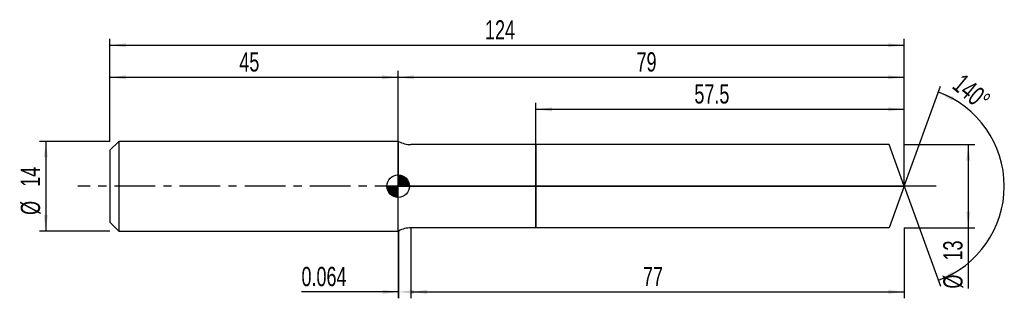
# Model space of a CAD drawing. Extents: x -14 to 140, y -18 to 26.
import ezdxf
from ezdxf.enums import TextEntityAlignment as Align

# ---------------------------------------------------------------- set-up
doc = ezdxf.new("R2010")
doc.units = 0
doc.linetypes.add('CENTER', pattern=[10.16, 6.35, -1.27, 1.27, -1.27])
doc.layers.get('0').update_dxf_attribs({"linetype": 'CONTINUOUS'})
for name, color, linetype in [('1', 4, 'CONTINUOUS'), ('2', 7, 'CONTINUOUS'), ('4', 2, 'CENTER'), ('CUT', 1, 'CONTINUOUS'), ('NOCUT', 7, 'CONTINUOUS'), ('SK1', 4, 'CONTINUOUS'), ('SK2', 7, 'CONTINUOUS'), ('SK4', 2, 'CENTER')]:
    doc.layers.add(name, color=color, linetype=linetype)
doc.dimstyles.new('SLDDIMSTYLE0', dxfattribs={"dimtxt": 3, "dimasz": 2.5, "dimexe": 0, "dimexo": 0.0625, "dimgap": 0.75, "dimtad": 1, "dimrnd": 1e-09, "dimzin": 12, "dimsah": 1, "dimcen": 0.09, "dimazin": 3, "dimtfac": 1, "dimtofl": 0, "dimtmove": 0, "dimatfit": 3})
doc.dimstyles.new('SLDDIMSTYLE1', dxfattribs={"dimtxt": 3, "dimasz": 2.5, "dimexe": 0, "dimexo": 0.0625, "dimgap": 0.75, "dimtad": 1, "dimrnd": 1e-09, "dimsah": 1, "dimcen": 0.09, "dimazin": 3, "dimtfac": 1, "dimtofl": 0, "dimtmove": 0, "dimatfit": 3})
doc.dimstyles.new('SLDDIMSTYLE2', dxfattribs={"dimtxt": 3, "dimasz": 2.5, "dimexe": 0, "dimexo": 0.0625, "dimgap": 0.75, "dimtad": 1, "dimzin": 12, "dimsah": 1, "dimcen": 0.09, "dimazin": 3, "dimtfac": 1, "dimtofl": 0, "dimtmove": 0, "dimatfit": 3})
doc.dimstyles.new('SLDDIMSTYLE3', dxfattribs={"dimtxt": 3, "dimasz": 2.5, "dimexe": 0, "dimexo": 0.0625, "dimgap": 0.75, "dimtad": 1, "dimrnd": 1e-09, "dimzin": 12, "dimsah": 1, "dimcen": 0.09, "dimazin": 3, "dimtfac": 1, "dimtmove": 0, "dimatfit": 3})

# ---------------------------------------------------------------- blocks, each defined once
blk = doc.blocks.new('_D')
at = {"layer": '2'}
for p, q in [((47, -6.5), (47, -17.5)), ((124, -6.5), (124, -17.5)), ((47, -16.5), (124, -16.5))]:
    blk.add_line(p, q, dxfattribs=at)
for points in [[(47, -16.5), (49.5, -16.81), (49.5, -16.19)], [(124, -16.5), (121.5, -16.19), (121.5, -16.81)]]:
    blk.add_solid(points, dxfattribs=at)
at = {"layer": '2', "width": 0.7}
blk.add_text('77', height=3, dxfattribs=at).set_placement((83.21, -16.5), align=Align.BOTTOM_LEFT)
blk = doc.blocks.new('_D_1')
at = {"layer": '2'}
for p, q in [((124, 6.5), (135, 6.5)), ((134, 6.5), (134, -6.5)), ((124, -6.5), (135, -6.5)), ((134, -6.5), (134, -15.98))]:
    blk.add_line(p, q, dxfattribs=at)
for points in [[(134, 6.5), (133.69, 4), (134.31, 4)], [(134, -6.5), (134.31, -4), (133.69, -4)]]:
    blk.add_solid(points, dxfattribs=at)
at = {"layer": '2', "width": 0.7}
for s, p in [('13', (133.99, -11.6)), ('%%c', (134, -15.98))]:
    blk.add_text(s, height=3, rotation=90, dxfattribs=at).set_placement(p, align=Align.BOTTOM_LEFT)
blk = doc.blocks.new('_D_2')
at = {"layer": '2'}
for p, q in [((45, -7), (45, -17.5)), ((45.06, -7), (45.06, -17.5)), ((45, -16.5), (29.91, -16.5)), ((45.06, -16.5), (45, -16.5))]:
    blk.add_line(p, q, dxfattribs=at)
for points in [[(45.06, -16.5), (42.56, -16.19), (42.56, -16.81)], [(45, -16.5), (47.5, -16.81), (47.5, -16.19)]]:
    blk.add_solid(points, dxfattribs=at)
at = {"layer": '2', "width": 0.7}
blk.add_text('0.064', height=3, dxfattribs=at).set_placement((29.91, -16.5), align=Align.BOTTOM_LEFT)
blk = doc.blocks.new('_D_3')
at = {"layer": '2'}
for p, q in [((66.5, 6.5), (66.5, 13)), ((124, 6.5), (124, 13)), ((66.5, 12), (124, 12))]:
    blk.add_line(p, q, dxfattribs=at)
for points in [[(66.5, 12), (69, 11.69), (69, 12.31)], [(124, 12), (121.5, 12.31), (121.5, 11.69)]]:
    blk.add_solid(points, dxfattribs=at)
at = {"layer": '2', "width": 0.7}
blk.add_text('57.5', height=3, dxfattribs=at).set_placement((91.24, 12), align=Align.BOTTOM_LEFT)
blk = doc.blocks.new('_D_4')
at = {"layer": '2'}
for q in [(129.68, 15.62), (129.68, -15.62)]:
    blk.add_line((124, 0), q, dxfattribs=at)
blk.add_arc((124, 0), 15.62, 289.9937, 70.0063, dxfattribs=at)
for points in [[(129.34, 14.68), (131.49, 13.36), (131.74, 13.92)], [(129.34, -14.68), (131.74, -13.92), (131.49, -13.36)]]:
    blk.add_solid(points, dxfattribs=at)
at = {"layer": '2', "width": 0.7}
blk.add_text('140°', height=3, rotation=-39.8056, dxfattribs=at).set_placement((130.73, 14.73), align=Align.BOTTOM_LEFT)
blk = doc.blocks.new('_D_5')
at = {"layer": 'SK2'}
for p, q in [((0, 7), (0, 23)), ((0, 22), (124, 22)), ((124, 7), (124, 23))]:
    blk.add_line(p, q, dxfattribs=at)
for points in [[(0, 22), (2.5, 21.69), (2.5, 22.31)], [(124, 22), (121.5, 22.31), (121.5, 21.69)]]:
    blk.add_solid(points, dxfattribs=at)
at = {"layer": 'SK2', "width": 0.7}
blk.add_text('124', height=3, dxfattribs=at).set_placement((58.56, 22), align=Align.BOTTOM_LEFT)
blk = doc.blocks.new('_D_6')
at = {"layer": 'SK2'}
for p, q in [((0, 7), (0, 18)), ((0, 17), (45, 17)), ((45, 7), (45, 18))]:
    blk.add_line(p, q, dxfattribs=at)
for points in [[(0, 17), (2.5, 16.69), (2.5, 17.31)], [(45, 17), (42.5, 17.31), (42.5, 16.69)]]:
    blk.add_solid(points, dxfattribs=at)
at = {"layer": 'SK2', "width": 0.7}
blk.add_text('45', height=3, dxfattribs=at).set_placement((20.21, 17), align=Align.BOTTOM_LEFT)
blk = doc.blocks.new('_D_7')
at = {"layer": 'SK2'}
for p, q in [((45, 0), (45, 18)), ((45, 17), (124, 17)), ((124, 0), (124, 18))]:
    blk.add_line(p, q, dxfattribs=at)
for points in [[(45, 17), (47.5, 16.69), (47.5, 17.31)], [(124, 17), (121.5, 17.31), (121.5, 16.69)]]:
    blk.add_solid(points, dxfattribs=at)
at = {"layer": 'SK2', "width": 0.7}
blk.add_text('79', height=3, dxfattribs=at).set_placement((82.21, 17), align=Align.BOTTOM_LEFT)
blk = doc.blocks.new('_D_8')
at = {"layer": 'SK2'}
for p, q in [((0, 7), (-11, 7)), ((-10, 7), (-10, -7)), ((0, -7), (-11, -7))]:
    blk.add_line(p, q, dxfattribs=at)
for points in [[(-10, 7), (-10.31, 4.5), (-9.69, 4.5)], [(-10, -7), (-9.69, -4.5), (-10.31, -4.5)]]:
    blk.add_solid(points, dxfattribs=at)
at = {"layer": 'SK2', "width": 0.7}
for s, p in [('14', (-10.01, -0.1)), ('%%c', (-10, -4.48))]:
    blk.add_text(s, height=3, rotation=90, dxfattribs=at).set_placement(p, align=Align.BOTTOM_LEFT)
blk = doc.blocks.new('*U11')
at = {"color": 0, "linetype": 'CONTINUOUS'}
for points in [[(0, 0), (0, 1.75), (0.34, 0)], [(0.34, 0), (0, 1.75), (0.34, 1.72)], [(0.34, 0), (0.34, 1.72), (0.67, 0)], [(0.67, 0), (0.34, 1.72), (0.67, 1.62)], [(0.67, 0), (0.67, 1.62), (0.97, 0)], [(0.97, 0), (0.67, 1.62), (0.97, 1.46)], [(0.97, 0), (0.97, 1.46), (1.24, 0)], [(1.24, 0), (0.97, 1.46), (1.24, 1.24)], [(1.24, 0), (1.24, 1.24), (1.46, 0)], [(1.46, 0), (1.24, 1.24), (1.46, 0.97)], [(1.46, 0), (1.46, 0.97), (1.62, 0)], [(1.62, 0), (1.46, 0.97), (1.62, 0.67)], [(1.62, 0), (1.62, 0.67), (1.72, 0)], [(1.72, 0), (1.62, 0.67), (1.72, 0.34)], [(1.72, 0), (1.72, 0.34), (1.75, 0)]]:
    blk.add_solid(points, dxfattribs=at)
blk = doc.blocks.new('*U12')
at = {"color": 0, "linetype": 'CONTINUOUS'}
for points in [[(-1.72, -0.3), (-1.75, 0), (-1.72, 0)], [(-1.72, -0.3), (-1.72, 0), (-1.64, -0.6)], [(-1.64, -0.6), (-1.72, 0), (-1.64, 0)], [(-1.64, -0.6), (-1.64, 0), (-1.52, -0.88)], [(-1.52, -0.88), (-1.64, 0), (-1.52, 0)], [(-1.52, -0.88), (-1.52, 0), (-1.34, -1.12)], [(-1.34, -1.12), (-1.52, 0), (-1.34, 0)], [(-1.34, -1.12), (-1.34, 0), (-1.12, -1.34)], [(-1.12, -1.34), (-1.34, 0), (-1.12, 0)], [(-1.12, -1.34), (-1.12, 0), (-0.88, -1.52)], [(-0.88, -1.52), (-1.12, 0), (-0.88, 0)], [(-0.88, -1.52), (-0.88, 0), (-0.6, -1.64)], [(-0.6, -1.64), (-0.88, 0), (-0.6, 0)], [(-0.6, -1.64), (-0.6, 0), (-0.3, -1.72)], [(-0.3, -1.72), (-0.6, 0), (-0.3, 0)], [(-0.3, -1.72), (-0.3, 0), (0, -1.75)], [(0, -1.75), (-0.3, 0), (0, 0)]]:
    blk.add_solid(points, dxfattribs=at)
blk = doc.blocks.new('SW_DOWELSYMBOL_0')
at = {"layer": 'SK1', "color": 0}
blk.add_circle((0, 0), 1.75, dxfattribs=at)
at = {"color": 0, "linetype": 'CONTINUOUS'}
for name in ['*U11', '*U12']:
    blk.add_blockref(name, (0, 0), dxfattribs=at)

msp = doc.modelspace()

# ---------------------------------------------------------------- linework, layer by layer
at = {"layer": '1'}
for p, q in [((45.064, 7), (45, 7)), ((45, 7), (45, 0)), ((66.5, 6.5), (47, 6.5)), ((121.635, 6.5), (66.5, 6.5)), ((66.5, 6.5), (66.5, 0)), ((66.5, 0), (66.5, 6.5)), ((124, 0), (121.635, 6.5)), ((45, -7), (45, 0)), ((66.5, -6.5), (66.5, 0)), ((66.5, 0), (66.5, -6.5)), ((124, 0), (121.635, -6.5)), ((45.064, -7), (45, -7)), ((66.5, -6.5), (47, -6.5)), ((121.635, -6.5), (66.5, -6.5))]:
    msp.add_line(p, q, dxfattribs=at)
for centre, start, end in [((47, 10.5), 241.04498, 270), ((47, -10.5), 90, 118.95502)]:
    msp.add_arc(centre, 4, start, end, dxfattribs=at)
at = {"layer": '4'}
msp.add_line((124, 0), (45, 0), dxfattribs=at)
at = {"layer": 'CUT'}
for p, q in [((121.635, 6.5), (66.5, 6.5)), ((66.5, 6.5), (66.5, 0)), ((124, 0), (121.635, 6.5)), ((66.5, 0), (124, 0))]:
    msp.add_line(p, q, dxfattribs=at)
at = {"layer": 'NOCUT'}
for p, q in [((45.064, 7), (45, 7)), ((45, 7), (45, 0)), ((66.5, 6.5), (47, 6.5)), ((66.5, 0), (66.5, 6.5)), ((45, 0), (66.5, 0))]:
    msp.add_line(p, q, dxfattribs=at)
msp.add_arc((47, 10.5), 4, 241.04498, 270, dxfattribs=at)
at = {"layer": 'SK1'}
for p, q in [((1.4, 7), (0, 5.6)), ((45, 7), (1.4, 7)), ((1.4, 7), (1.4, -7)), ((0, 5.6), (0, 0)), ((0, 0), (0, -5.6)), ((0, -5.6), (1.4, -7)), ((1.4, -7), (45, -7))]:
    msp.add_line(p, q, dxfattribs=at)
msp.add_circle((45, 0), 1.75, dxfattribs=at)
at = {"layer": 'SK4'}
msp.add_line((129, 0), (-5, 0), dxfattribs=at)

# ---------------------------------------------------------------- block references
at = {"layer": 'SK1'}
msp.add_blockref('SW_DOWELSYMBOL_0', (45, 0), dxfattribs=at)

# ---------------------------------------------------------------- texts
at = {"layer": 'SK2', "width": 0.7}
msp.add_text('AP1', height=0.05, dxfattribs=at).set_placement((45, -0.018), align=Align.BOTTOM_LEFT)

# ---------------------------------------------------------------- dimensions: what is measured, and where the dimension line sits
at = {"layer": '2'}
dim = msp.add_angular_dim_2l(base=(139.62, 0), line1=((124, 0), (121.635, 6.5)), line2=((121.635, -6.5), (124, 0)), dimstyle='SLDDIMSTYLE2', dxfattribs=at)
dim.commit()
dim.dimension.update_dxf_attribs({"geometry": '_D_4', "text_midpoint": (134, 12), "dimtype": 162})
for base, p1, p2, dimstyle, picture, middle in [((124, 12), (66.5, 6.5), (124, 6.5), 'SLDDIMSTYLE0', '_D_3', (95.25, 12)), ((45, -16.5), (45.064, -7), (45, -7), 'SLDDIMSTYLE1', '_D_2', (35.064, -16.5)), ((124, -16.5), (47, -6.5), (124, -6.5), 'SLDDIMSTYLE0', '_D', (85.5, -16.5))]:
    dim = msp.add_linear_dim(base=base, p1=p1, p2=p2, dimstyle=dimstyle, dxfattribs=at)
    dim.commit()
    dim.dimension.update_dxf_attribs({"geometry": picture, "text_midpoint": middle, "dimtype": 160})
dim = msp.add_linear_dim(base=(134, -6.5), p1=(124, 6.5), p2=(124, -6.5), angle=90, text='%%c<>', dimstyle='SLDDIMSTYLE0', dxfattribs=at)
dim.commit()
dim.dimension.update_dxf_attribs({"geometry": '_D_1', "text_midpoint": (134, -11.5), "dimtype": 160})
at = {"layer": 'SK2'}
for base, p1, p2, picture, middle in [((124, 22), (0, 7), (124, 7), '_D_5', (62, 22)), ((45, 17), (0, 7), (45, 7), '_D_6', (22.5, 17)), ((124, 17), (45, 0), (124, 0), '_D_7', (84.5, 17))]:
    dim = msp.add_linear_dim(base=base, p1=p1, p2=p2, dimstyle='SLDDIMSTYLE0', dxfattribs=at)
    dim.commit()
    dim.dimension.update_dxf_attribs({"geometry": picture, "text_midpoint": middle, "dimtype": 160})
dim = msp.add_linear_dim(base=(-10, -7), p1=(0, 7), p2=(0, -7), angle=90, text='%%c<>', dimstyle='SLDDIMSTYLE3', dxfattribs=at)
dim.commit()
dim.dimension.update_dxf_attribs({"geometry": '_D_8', "text_midpoint": (-10, 0), "dimtype": 160})

doc.saveas('drawing.dxf')
